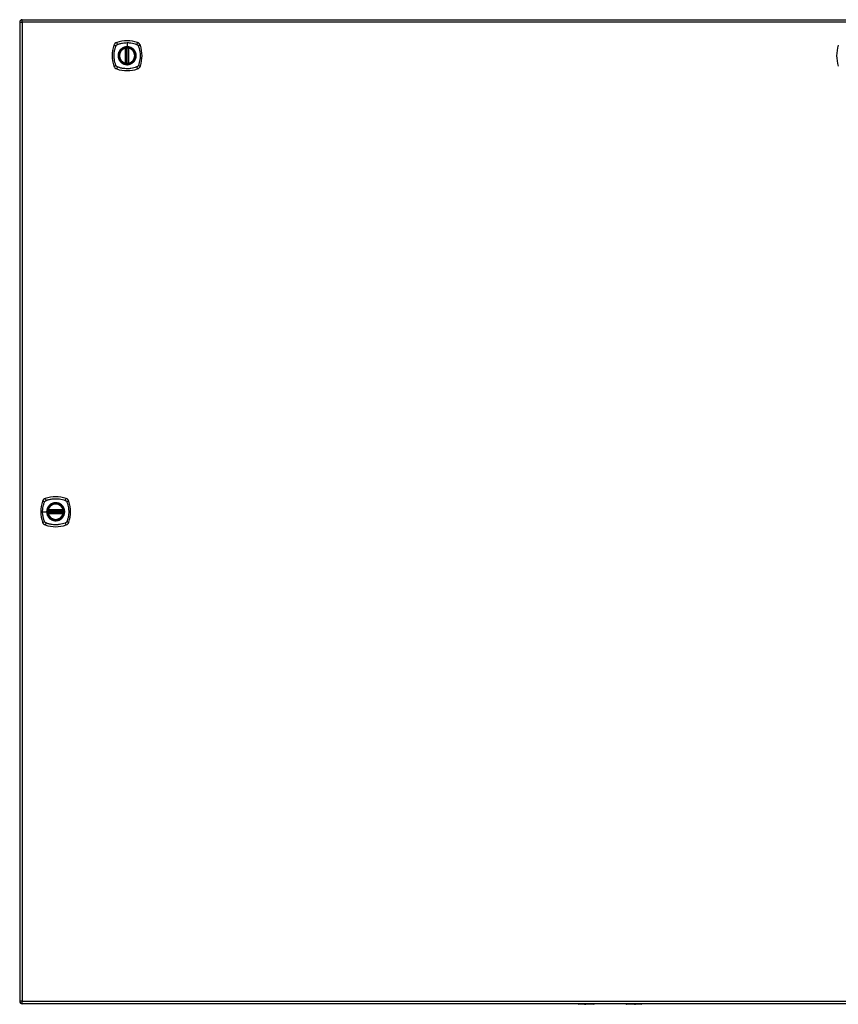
# Model space of a CAD drawing. Header units: inches. Extents: x 93 to 225, y 64 to 103.
# Tile 1 of 7: x 93 to 125, y 64 to 103. Entities that reach past the tile are written whole.
import ezdxf

# ---------------------------------------------------------------- set-up
doc = ezdxf.new("R2010")
doc.units = ezdxf.units.IN
doc.header["$MEASUREMENT"] = 0
doc.layers.add('Visible Edges(ANSI)', color=7, linetype='Continuous', lineweight=25)
doc.layers.add('Visible Tangent Edges(ANSI)', color=7, linetype='Continuous', lineweight=25)

msp = doc.modelspace()

# ---------------------------------------------------------------- linework, layer by layer
at = {"layer": 'Visible Edges(ANSI)'}
for p, q in [((92.99, 103.196), (158.595, 103.196)), ((92.891, 103.097), (92.891, 64.377)), ((97.082, 101.479), (97.082, 102.064)), ((97.102, 101.475), (97.102, 102.069)), ((97.181, 102.069), (97.181, 101.475)), ((97.2, 102.064), (97.2, 101.479)), ((94.018, 83.776), (94.612, 83.776)), ((94.022, 83.796), (94.608, 83.796)), ((94.612, 83.697), (94.018, 83.697)), ((94.608, 83.678), (94.022, 83.678)), ((158.595, 64.278), (92.99, 64.278)), ((115.596, 64.258), (115.012, 64.258)), ((115.612, 64.278), (115.612, 64.274)), ((116.872, 64.274), (116.872, 64.278)), ((117.472, 64.258), (116.888, 64.258))]:
    msp.add_line(p, q, dxfattribs=at)
for centre, radius in [((97.141, 101.772), 0.32), ((97.141, 101.772), 0.315), ((94.315, 83.737), 0.32), ((94.315, 83.737), 0.315)]:
    msp.add_circle(centre, radius, dxfattribs=at)
for centre, radius, start, end in [((92.99, 103.097), 0.099, 90, 180), ((97.83, 101.772), 1.28, 161.2278, 198.7722), ((96.786, 102.127), 0.177, 108.7722, 161.2278), ((97.141, 101.083), 1.28, 71.2278, 108.7722), ((97.141, 101.772), 0.313, 103.6344, 256.3656), ((97.141, 101.772), 0.313, 99.784, 103.6344), ((97.07, 102.064), 0.0118, 0, 103.6344), ((97.09, 102.069), 0.0118, 0, 99.784), ((97.141, 101.772), 0.313, 84.7499, 95.2501), ((97.192, 102.069), 0.0118, 80.216, 180), ((97.141, 101.772), 0.313, 76.3656, 80.216), ((97.212, 102.064), 0.0118, 76.3656, 180), ((97.141, 101.772), 0.313, 283.6344, 76.3656), ((97.496, 102.127), 0.177, 18.7722, 71.2278), ((96.452, 101.772), 1.28, 341.2278, 18.7722), ((126.482, 101.772), 1.28, 161.2278, 198.7722), ((96.786, 101.417), 0.177, 198.7722, 251.2278), ((97.141, 102.461), 1.28, 251.2278, 288.7722), ((97.07, 101.479), 0.0118, 256.3656, 0), ((97.141, 101.772), 0.313, 256.3656, 260.216), ((97.09, 101.475), 0.0118, 260.216, 0), ((97.141, 101.772), 0.313, 264.7499, 275.2501), ((97.192, 101.475), 0.0118, 180, 279.784), ((97.141, 101.772), 0.313, 279.784, 283.6344), ((97.212, 101.479), 0.0118, 180, 283.6344), ((97.496, 101.417), 0.177, 288.7722, 341.2278), ((95.004, 83.737), 1.28, 161.2278, 198.7722), ((93.96, 84.092), 0.177, 108.7722, 161.2278), ((94.315, 83.048), 1.28, 71.2278, 108.7722), ((94.67, 84.092), 0.177, 18.7722, 71.2278), ((93.626, 83.737), 1.28, 341.2278, 18.7722), ((94.315, 83.737), 0.313, 174.7499, 185.2501), ((94.315, 83.737), 0.313, 166.3656, 170.216), ((94.018, 83.788), 0.0118, 170.216, 270), ((94.315, 83.737), 0.313, 13.6344, 166.3656), ((94.022, 83.808), 0.0118, 166.3656, 270), ((94.608, 83.808), 0.0118, 270, 13.6344), ((94.612, 83.788), 0.0118, 270, 9.784), ((94.315, 83.737), 0.313, 9.784, 13.6344), ((94.315, 83.737), 0.313, 354.7499, 5.2501), ((94.018, 83.686), 0.0118, 90, 189.784), ((94.315, 83.737), 0.313, 189.784, 193.6344), ((94.022, 83.666), 0.0118, 90, 193.6344), ((94.315, 83.737), 0.313, 193.6344, 346.3656), ((94.608, 83.666), 0.0118, 346.3656, 90), ((94.612, 83.686), 0.0118, 350.216, 90), ((94.315, 83.737), 0.313, 346.3656, 350.216), ((93.96, 83.382), 0.177, 198.7722, 251.2278), ((94.315, 84.426), 1.28, 251.2278, 288.7722), ((94.67, 83.382), 0.177, 288.7722, 341.2278), ((92.99, 64.377), 0.099, 180, 270), ((115.012, 64.278), 0.0197, 180.5386, 270), ((115.596, 64.274), 0.0157, 270, 0), ((116.888, 64.274), 0.0157, 180, 270), ((117.472, 64.278), 0.0197, 270, 359.4614)]:
    msp.add_arc(centre, radius, start, end, dxfattribs=at)
for points, knots in [([(97.113, 102.083), (97.111, 102.083), (97.109, 102.083), (97.105, 102.083), (97.103, 102.082), (97.097, 102.082), (97.094, 102.081), (97.089, 102.08), (97.088, 102.08), (97.088, 102.08)], [0, 0, 0, 0, 0.01176793, 0.01176793, 0.03059662, 0.03059662, 0.06072253, 0.06072253, 0.09414345, 0.09414345, 0.09414345, 0.09414345]), ([(97.194, 102.08), (97.194, 102.08), (97.194, 102.08), (97.193, 102.08), (97.192, 102.081), (97.189, 102.081), (97.186, 102.082), (97.179, 102.083), (97.174, 102.083), (97.17, 102.083)], [0, 0, 0, 0, 0.01176876, 0.01176876, 0.03059878, 0.03059878, 0.0607268, 0.0607268, 0.09415008, 0.09415008, 0.09415008, 0.09415008]), ([(97.088, 101.463), (97.088, 101.463), (97.089, 101.463), (97.094, 101.462), (97.097, 101.462), (97.103, 101.461), (97.105, 101.461), (97.109, 101.46), (97.111, 101.46), (97.113, 101.46)], [0, 0, 0, 0, 0.03342093, 0.03342093, 0.06354683, 0.06354683, 0.08237552, 0.08237552, 0.09414345, 0.09414345, 0.09414345, 0.09414345]), ([(97.17, 101.46), (97.174, 101.461), (97.179, 101.461), (97.186, 101.462), (97.189, 101.462), (97.192, 101.463), (97.193, 101.463), (97.194, 101.463), (97.194, 101.463), (97.194, 101.463)], [0, 0, 0, 0, 0.03342328, 0.03342328, 0.06355131, 0.06355131, 0.08238132, 0.08238132, 0.09415008, 0.09415008, 0.09415008, 0.09415008]), ([(94.007, 83.79), (94.007, 83.79), (94.007, 83.79), (94.007, 83.789), (94.006, 83.788), (94.006, 83.785), (94.005, 83.782), (94.004, 83.774), (94.004, 83.77), (94.003, 83.765)], [0, 0, 0, 0, 0.01176876, 0.01176876, 0.03059878, 0.03059878, 0.0607268, 0.0607268, 0.09415008, 0.09415008, 0.09415008, 0.09415008]), ([(94.627, 83.765), (94.626, 83.77), (94.626, 83.774), (94.625, 83.782), (94.624, 83.785), (94.624, 83.788), (94.624, 83.789), (94.624, 83.79), (94.624, 83.79), (94.624, 83.79)], [0, 0, 0, 0, 0.03342328, 0.03342328, 0.06355131, 0.06355131, 0.08238132, 0.08238132, 0.09415008, 0.09415008, 0.09415008, 0.09415008]), ([(94.003, 83.708), (94.004, 83.707), (94.004, 83.705), (94.004, 83.701), (94.005, 83.698), (94.005, 83.693), (94.006, 83.69), (94.006, 83.685), (94.007, 83.684), (94.007, 83.684)], [0, 0, 0, 0, 0.01176793, 0.01176793, 0.03059662, 0.03059662, 0.06072253, 0.06072253, 0.09414345, 0.09414345, 0.09414345, 0.09414345]), ([(94.624, 83.684), (94.624, 83.684), (94.624, 83.685), (94.625, 83.69), (94.625, 83.693), (94.626, 83.698), (94.626, 83.701), (94.627, 83.705), (94.627, 83.707), (94.627, 83.708)], [0, 0, 0, 0, 0.03342093, 0.03342093, 0.06354683, 0.06354683, 0.08237552, 0.08237552, 0.09414345, 0.09414345, 0.09414345, 0.09414345])]:
    msp.add_open_spline(points, degree=3, knots=knots, dxfattribs=at)
at = {"layer": 'Visible Tangent Edges(ANSI)'}
for p, q in [((92.99, 103.097), (92.99, 103.196)), ((92.891, 103.097), (92.99, 103.097)), ((158.595, 103.097), (92.99, 103.097)), ((92.99, 103.097), (92.99, 64.377)), ((97.07, 102.064), (97.067, 102.076)), ((97.07, 102.064), (97.082, 102.064)), ((97.07, 102.064), (97.07, 101.479)), ((97.082, 102.064), (97.092, 102.064)), ((97.088, 102.08), (97.089, 102.074)), ((97.092, 102.069), (97.102, 102.069)), ((97.092, 101.479), (97.092, 102.064)), ((97.114, 102.072), (97.113, 102.083)), ((97.114, 101.472), (97.114, 102.072)), ((97.141, 102.288), (97.141, 102.129)), ((97.141, 102.124), (97.141, 102.129)), ((97.169, 102.072), (97.17, 102.083)), ((97.169, 102.072), (97.169, 101.472)), ((97.181, 102.069), (97.191, 102.069)), ((97.19, 102.064), (97.2, 102.064)), ((97.19, 102.064), (97.19, 101.479)), ((97.193, 102.074), (97.194, 102.08)), ((97.2, 102.064), (97.212, 102.064)), ((97.215, 102.076), (97.212, 102.064)), ((97.212, 101.479), (97.212, 102.064)), ((97.067, 101.468), (97.07, 101.479)), ((97.082, 101.479), (97.07, 101.479)), ((97.092, 101.479), (97.082, 101.479)), ((97.089, 101.469), (97.088, 101.463)), ((97.102, 101.475), (97.092, 101.475)), ((97.113, 101.46), (97.114, 101.472)), ((97.17, 101.46), (97.169, 101.472)), ((97.191, 101.475), (97.181, 101.475)), ((97.2, 101.479), (97.19, 101.479)), ((97.194, 101.463), (97.193, 101.469)), ((97.212, 101.479), (97.2, 101.479)), ((97.212, 101.479), (97.215, 101.468)), ((93.799, 83.737), (93.958, 83.737)), ((93.963, 83.737), (93.958, 83.737)), ((94.015, 83.764), (94.003, 83.765)), ((94.013, 83.789), (94.007, 83.79)), ((94.011, 83.811), (94.022, 83.808)), ((94.015, 83.764), (94.615, 83.764)), ((94.018, 83.776), (94.018, 83.786)), ((94.022, 83.796), (94.022, 83.808)), ((94.608, 83.808), (94.022, 83.808)), ((94.022, 83.786), (94.022, 83.796)), ((94.022, 83.786), (94.608, 83.786)), ((94.608, 83.808), (94.619, 83.811)), ((94.608, 83.808), (94.608, 83.796)), ((94.608, 83.796), (94.608, 83.786)), ((94.612, 83.786), (94.612, 83.776)), ((94.627, 83.765), (94.615, 83.764)), ((94.624, 83.79), (94.618, 83.789)), ((94.015, 83.709), (94.003, 83.708)), ((94.007, 83.684), (94.013, 83.685)), ((94.022, 83.666), (94.011, 83.663)), ((94.615, 83.709), (94.015, 83.709)), ((94.018, 83.687), (94.018, 83.697)), ((94.022, 83.678), (94.022, 83.687)), ((94.608, 83.687), (94.022, 83.687)), ((94.022, 83.666), (94.022, 83.678)), ((94.022, 83.666), (94.608, 83.666)), ((94.608, 83.687), (94.608, 83.678)), ((94.608, 83.678), (94.608, 83.666)), ((94.619, 83.663), (94.608, 83.666)), ((94.612, 83.697), (94.612, 83.687)), ((94.627, 83.708), (94.615, 83.709)), ((94.618, 83.685), (94.624, 83.684)), ((92.99, 64.377), (92.891, 64.377)), ((92.99, 64.278), (92.99, 64.377)), ((92.99, 64.377), (158.595, 64.377)), ((115.012, 64.278), (115.012, 64.258)), ((115.596, 64.258), (115.596, 64.278)), ((116.888, 64.278), (116.888, 64.258)), ((117.472, 64.258), (117.472, 64.278))]:
    msp.add_line(p, q, dxfattribs=at)
for centre, radius in [((97.141, 101.772), 0.346), ((97.141, 101.772), 0.342), ((97.141, 101.772), 0.325), ((97.141, 101.772), 0.324), ((94.315, 83.737), 0.346), ((94.315, 83.737), 0.342), ((94.315, 83.737), 0.325), ((94.315, 83.737), 0.324)]:
    msp.add_circle(centre, radius, dxfattribs=at)
for centre, start, end in [((97.141, 101.772), 103.6344, 256.3656), ((97.141, 101.772), 84.7499, 95.2501), ((97.141, 101.772), 283.6344, 76.3656), ((97.141, 101.772), 264.7499, 275.2501), ((94.315, 83.737), 174.7499, 185.2501), ((94.315, 83.737), 13.6344, 166.3656), ((94.315, 83.737), 354.7499, 5.2501), ((94.315, 83.737), 193.6344, 346.3656)]:
    msp.add_arc(centre, 0.301, start, end, dxfattribs=at)
for centre, major_axis, ratio, start_param, end_param in [((96.729, 102.146), (-0.112, 0.037), 0.042597, 4.975842, 6.113112), ((96.767, 102.184), (-0.037, 0.112), 0.042597, 0.170073, 1.307344), ((97.088, 102.08), (-0.00893, -0.00773), 0.431674, 0, 1.315955), ((97.093, 102.069), (-0.0116, -0.0021), 0.025638, 4.856604, 6.283185), ((97.189, 102.069), (0.0116, -0.0021), 0.025638, 0, 1.426581), ((97.194, 102.08), (0.00893, -0.00773), 0.431674, 4.96723, 6.283185), ((97.515, 102.184), (0.037, 0.112), 0.042597, 4.975842, 6.113112), ((97.553, 102.146), (0.112, 0.037), 0.042597, 0.170073, 1.307344), ((96.729, 101.397), (-0.112, -0.037), 0.042597, 0.170073, 1.307344), ((96.767, 101.36), (-0.037, -0.112), 0.042597, 4.975842, 6.113112), ((97.088, 101.464), (-0.00893, 0.00773), 0.431674, 4.96723, 6.283185), ((97.093, 101.475), (-0.0116, 0.0021), 0.025638, 0, 1.426581), ((97.189, 101.475), (0.0116, 0.0021), 0.025638, 4.856604, 6.283185), ((97.194, 101.464), (0.00893, 0.00773), 0.431674, 0, 1.315955), ((97.515, 101.36), (0.037, -0.112), 0.042597, 0.170073, 1.307344), ((97.553, 101.397), (0.112, -0.037), 0.042597, 4.975842, 6.113112), ((93.903, 84.111), (-0.112, 0.037), 0.042597, 4.975842, 6.113112), ((93.941, 84.149), (-0.037, 0.112), 0.042597, 0.170073, 1.307344), ((94.689, 84.149), (0.037, 0.112), 0.042597, 4.975842, 6.113112), ((94.727, 84.111), (0.112, 0.037), 0.042597, 0.170073, 1.307344), ((94.007, 83.79), (0.00773, 0.00893), 0.431674, 4.96723, 6.283185), ((94.018, 83.785), (0.0021, 0.0116), 0.025638, 0, 1.426581), ((94.612, 83.785), (-0.0021, 0.0116), 0.025638, 4.856604, 6.283185), ((94.623, 83.79), (-0.00773, 0.00893), 0.431674, 0, 1.315955), ((93.903, 83.362), (-0.112, -0.037), 0.042597, 0.170073, 1.307344), ((94.007, 83.684), (0.00773, -0.00893), 0.431674, 0, 1.315955), ((94.018, 83.689), (0.0021, -0.0116), 0.025638, 4.856604, 6.283185), ((94.612, 83.689), (-0.0021, -0.0116), 0.025638, 0, 1.426581), ((94.623, 83.684), (-0.00773, -0.00893), 0.431674, 4.96723, 6.283185), ((94.727, 83.362), (0.112, -0.037), 0.042597, 4.975842, 6.113112), ((93.941, 83.325), (-0.037, -0.112), 0.042597, 4.975842, 6.113112), ((94.689, 83.325), (0.037, -0.112), 0.042597, 0.170073, 1.307344)]:
    msp.add_ellipse(centre, major_axis=major_axis, ratio=ratio, start_param=start_param, end_param=end_param, dxfattribs=at)
for points, knots in [([(96.701, 101.383), (96.699, 101.388), (96.697, 101.392), (96.695, 101.396), (96.681, 101.433), (96.669, 101.47), (96.649, 101.545), (96.641, 101.584), (96.629, 101.668), (96.625, 101.715), (96.624, 101.795), (96.626, 101.828), (96.631, 101.892), (96.635, 101.921), (96.644, 101.972), (96.649, 101.994), (96.659, 102.034), (96.664, 102.053), (96.674, 102.086), (96.678, 102.1), (96.686, 102.122), (96.688, 102.129), (96.692, 102.14), (96.693, 102.143), (96.695, 102.147), (96.697, 102.152), (96.699, 102.156), (96.701, 102.16)], [-2.091632, -2.091632, -2.091632, -2.091632, -2.064284, -2.064284, -2.064284, -1.777358, -1.777358, -1.490428, -1.490428, -1.150828, -1.150828, -0.905556, -0.905556, -0.684969, -0.684969, -0.525188, -0.525188, -0.382476, -0.382476, -0.270594, -0.270594, -0.214652, -0.214652, -0.186063, -0.186063, -0.186063, -0.158711, -0.158711, -0.158711, -0.158711]), ([(96.701, 102.16), (96.702, 102.161), (96.702, 102.162), (96.705, 102.169), (96.709, 102.174), (96.715, 102.183), (96.719, 102.187), (96.722, 102.191)], [-0.07033438, -0.07033438, -0.07033438, -0.07033438, -0.06421309, -0.06421309, -0.02948796, -0.02948796, 0, 0, 0, 0]), ([(96.722, 102.191), (96.731, 102.199), (96.741, 102.206), (96.752, 102.211), (96.752, 102.212), (96.753, 102.212)], [-0.96795364, -0.96795364, -0.96795364, -0.96795364, -0.90021117, -0.90021117, -0.8975441, -0.8975441, -0.8975441, -0.8975441]), ([(96.753, 102.212), (96.757, 102.214), (96.761, 102.216), (96.766, 102.218), (96.769, 102.219), (96.773, 102.221), (96.784, 102.225), (96.791, 102.227), (96.813, 102.235), (96.827, 102.239), (96.86, 102.249), (96.879, 102.254), (96.919, 102.264), (96.94, 102.268), (96.992, 102.278), (97.021, 102.282), (97.081, 102.287), (97.111, 102.288), (97.141, 102.288)], [-2.0916334, -2.0916334, -2.0916334, -2.0916334, -2.0642813, -2.0642813, -2.0642813, -2.0356922, -2.0356922, -1.9797509, -1.9797509, -1.8678685, -1.8678685, -1.7251565, -1.7251565, -1.5653756, -1.5653756, -1.3447881, -1.3447881, -1.1256399, -1.1256399, -1.1256399, -1.1256399]), ([(97.141, 102.124), (97.164, 102.124), (97.187, 102.122), (97.238, 102.112), (97.266, 102.102), (97.319, 102.078), (97.344, 102.062), (97.366, 102.043), (97.4, 102.015), (97.428, 101.981), (97.472, 101.902), (97.486, 101.858), (97.495, 101.778), (97.494, 101.743), (97.477, 101.651), (97.451, 101.593), (97.412, 101.547), (97.385, 101.514), (97.351, 101.486), (97.276, 101.443), (97.233, 101.429), (97.17, 101.42), (97.15, 101.419), (97.091, 101.421), (97.053, 101.429), (96.98, 101.456), (96.946, 101.476), (96.916, 101.5), (96.882, 101.529), (96.854, 101.563), (96.808, 101.647), (96.793, 101.698), (96.788, 101.784), (96.79, 101.819), (96.81, 101.904), (96.835, 101.955), (96.87, 101.997), (96.899, 102.032), (96.936, 102.062), (96.993, 102.092), (97.009, 102.099), (97.062, 102.117), (97.102, 102.124), (97.141, 102.124)], [-3.141593, -3.141593, -3.141593, -3.141593, -2.946484, -2.946484, -2.698623, -2.698623, -2.450768, -2.450768, -2.450768, -2.075295, -2.075295, -1.686192, -1.686192, -1.395223, -1.395223, -0.880236, -0.880236, -0.880236, -0.512165, -0.512165, -0.139879, -0.139879, 0.031355, 0.031355, 0.361026, 0.361026, 0.690691, 0.690691, 0.690691, 1.067939, 1.067939, 1.507093, 1.507093, 1.798938, 1.798938, 2.261677, 2.261677, 2.261677, 2.656394, 2.656394, 2.806973, 2.806973, 3.141593, 3.141593, 3.141593, 3.141593]), ([(97.141, 102.129), (97.102, 102.129), (97.061, 102.122), (97.007, 102.103), (96.991, 102.096), (96.953, 102.076), (96.932, 102.062), (96.914, 102.046)], [-3.1415927, -3.1415927, -3.1415927, -3.1415927, -2.8069728, -2.8069728, -2.6563938, -2.6563938, -2.4492433, -2.4492433, -2.4492433, -2.4492433]), ([(97.089, 102.074), (97.088, 102.075), (97.087, 102.075), (97.084, 102.076), (97.083, 102.077), (97.081, 102.077), (97.08, 102.077), (97.078, 102.077), (97.078, 102.077), (97.077, 102.077), (97.076, 102.077), (97.074, 102.077), (97.073, 102.077), (97.07, 102.077), (97.069, 102.076), (97.067, 102.076)], [0, 0, 0, 0, 0.0147084, 0.0147084, 0.031518, 0.031518, 0.04202399, 0.04202399, 0.04727699, 0.04727699, 0.05568179, 0.05568179, 0.06912947, 0.06912947, 0.08404799, 0.08404799, 0.08404799, 0.08404799]), ([(97.092, 102.069), (97.091, 102.07), (97.091, 102.071), (97.091, 102.072), (97.09, 102.073), (97.09, 102.074), (97.089, 102.074)], [-0.0331638, -0.0331638, -0.0331638, -0.0331638, -0.01452823, -0.01452823, -0.01452823, 0, 0, 0, 0]), ([(97.092, 102.064), (97.092, 102.065), (97.092, 102.065), (97.092, 102.066), (97.092, 102.067), (97.092, 102.068), (97.092, 102.068), (97.092, 102.068), (97.092, 102.068), (97.092, 102.069)], [0, 0, 0, 0, 0.00371762, 0.00371762, 0.00706872, 0.00706872, 0.00916316, 0.00916316, 0.01047218, 0.01047218, 0.01047218, 0.01047218]), ([(97.102, 102.069), (97.102, 102.069), (97.102, 102.069), (97.105, 102.07), (97.106, 102.07), (97.109, 102.071), (97.11, 102.071), (97.112, 102.071), (97.113, 102.072), (97.114, 102.072)], [-0.09414345, -0.09414345, -0.09414345, -0.09414345, -0.06072253, -0.06072253, -0.03059662, -0.03059662, -0.01176793, -0.01176793, 0, 0, 0, 0]), ([(97.141, 102.288), (97.145, 102.288), (97.148, 102.288), (97.198, 102.288), (97.245, 102.284), (97.329, 102.271), (97.368, 102.263), (97.443, 102.244), (97.48, 102.232), (97.516, 102.218), (97.521, 102.216), (97.525, 102.214), (97.53, 102.212)], [-1.1256399, -1.1256399, -1.1256399, -1.1256399, -1.0995163, -1.0995163, -0.7599169, -0.7599169, -0.4729864, -0.4729864, -0.1860606, -0.1860606, -0.1860606, -0.158713, -0.158713, -0.158713, -0.158713]), ([(97.369, 102.046), (97.346, 102.065), (97.321, 102.081), (97.268, 102.107), (97.239, 102.116), (97.188, 102.126), (97.164, 102.129), (97.141, 102.129)], [2.4507676, 2.4507676, 2.4507676, 2.4507676, 2.6986231, 2.6986231, 2.9464842, 2.9464842, 3.1415927, 3.1415927, 3.1415927, 3.1415927]), ([(97.169, 102.072), (97.171, 102.071), (97.173, 102.071), (97.177, 102.07), (97.178, 102.069), (97.18, 102.069), (97.18, 102.069), (97.18, 102.069), (97.181, 102.069), (97.181, 102.069)], [-0.09415008, -0.09415008, -0.09415008, -0.09415008, -0.0607268, -0.0607268, -0.03059878, -0.03059878, -0.01176876, -0.01176876, 0, 0, 0, 0]), ([(97.191, 102.069), (97.191, 102.068), (97.191, 102.068), (97.191, 102.068), (97.191, 102.068), (97.19, 102.067), (97.19, 102.066), (97.19, 102.065), (97.19, 102.065), (97.19, 102.064)], [0, 0, 0, 0, 0.00130902, 0.00130902, 0.00340346, 0.00340346, 0.00675456, 0.00675456, 0.01047218, 0.01047218, 0.01047218, 0.01047218]), ([(97.215, 102.076), (97.214, 102.076), (97.212, 102.077), (97.209, 102.077), (97.208, 102.077), (97.205, 102.077), (97.205, 102.077), (97.203, 102.077), (97.203, 102.077), (97.201, 102.077), (97.201, 102.077), (97.199, 102.076), (97.198, 102.076), (97.195, 102.075), (97.194, 102.075), (97.193, 102.074)], [-0.00107612, -0.00107612, -0.00107612, -0.00107612, 0.01363228, 0.01363228, 0.03044188, 0.03044188, 0.04094788, 0.04094788, 0.04620088, 0.04620088, 0.05460568, 0.05460568, 0.06805335, 0.06805335, 0.08297187, 0.08297187, 0.08297187, 0.08297187]), ([(97.53, 102.212), (97.537, 102.208), (97.545, 102.204), (97.562, 102.19), (97.571, 102.179), (97.579, 102.165), (97.58, 102.163), (97.581, 102.16)], [0, 0, 0, 0, 0.0481127, 0.0481127, 0.1250929, 0.1250929, 0.1407015, 0.1407015, 0.1407015, 0.1407015]), ([(97.581, 102.16), (97.583, 102.156), (97.585, 102.152), (97.587, 102.147), (97.589, 102.143), (97.59, 102.14), (97.594, 102.129), (97.597, 102.122), (97.604, 102.1), (97.609, 102.086), (97.619, 102.053), (97.624, 102.034), (97.633, 101.994), (97.638, 101.972), (97.647, 101.921), (97.651, 101.892), (97.657, 101.828), (97.658, 101.795), (97.657, 101.715), (97.653, 101.668), (97.641, 101.584), (97.633, 101.545), (97.613, 101.47), (97.601, 101.433), (97.587, 101.396), (97.585, 101.392), (97.583, 101.388), (97.581, 101.383)], [-2.091633, -2.091633, -2.091633, -2.091633, -2.064281, -2.064281, -2.064281, -2.035692, -2.035692, -1.979751, -1.979751, -1.867869, -1.867869, -1.725157, -1.725157, -1.565376, -1.565376, -1.344788, -1.344788, -1.099516, -1.099516, -0.759917, -0.759917, -0.472986, -0.472986, -0.186061, -0.186061, -0.186061, -0.158713, -0.158713, -0.158713, -0.158713]), ([(96.867, 101.999), (96.832, 101.957), (96.806, 101.906), (96.786, 101.819), (96.783, 101.784), (96.788, 101.697), (96.803, 101.645), (96.84, 101.58), (96.852, 101.561), (96.867, 101.544)], [-2.261677, -2.261677, -2.261677, -2.261677, -1.798938, -1.798938, -1.507093, -1.507093, -1.067939, -1.067939, -0.878435, -0.878435, -0.878435, -0.878435]), ([(97.416, 101.544), (97.455, 101.591), (97.482, 101.649), (97.499, 101.743), (97.5, 101.778), (97.49, 101.859), (97.476, 101.904), (97.443, 101.964), (97.43, 101.982), (97.416, 101.999)], [0.880236, 0.880236, 0.880236, 0.880236, 1.395223, 1.395223, 1.686192, 1.686192, 2.075295, 2.075295, 2.263394, 2.263394, 2.263394, 2.263394]), ([(96.753, 101.332), (96.75, 101.333), (96.748, 101.334), (96.739, 101.339), (96.732, 101.344), (96.719, 101.356), (96.714, 101.363), (96.706, 101.374), (96.703, 101.378), (96.701, 101.383)], [-0.1406326, -0.1406326, -0.1406326, -0.1406326, -0.1276168, -0.1276168, -0.0774468, -0.0774468, -0.0297872, -0.0297872, 0, 0, 0, 0]), ([(97.53, 101.332), (97.525, 101.33), (97.521, 101.328), (97.516, 101.325), (97.48, 101.312), (97.443, 101.3), (97.368, 101.28), (97.329, 101.272), (97.245, 101.26), (97.198, 101.256), (97.118, 101.255), (97.085, 101.256), (97.021, 101.262), (96.992, 101.266), (96.94, 101.275), (96.919, 101.28), (96.879, 101.289), (96.86, 101.294), (96.827, 101.304), (96.813, 101.309), (96.791, 101.316), (96.784, 101.319), (96.773, 101.323), (96.769, 101.324), (96.766, 101.325), (96.761, 101.328), (96.757, 101.33), (96.753, 101.332)], [-2.091632, -2.091632, -2.091632, -2.091632, -2.064284, -2.064284, -2.064284, -1.777358, -1.777358, -1.490428, -1.490428, -1.150828, -1.150828, -0.905556, -0.905556, -0.684969, -0.684969, -0.525188, -0.525188, -0.382476, -0.382476, -0.270594, -0.270594, -0.214652, -0.214652, -0.186063, -0.186063, -0.186063, -0.158711, -0.158711, -0.158711, -0.158711]), ([(96.914, 101.497), (96.944, 101.472), (96.978, 101.452), (97.052, 101.424), (97.09, 101.416), (97.15, 101.414), (97.171, 101.416), (97.234, 101.425), (97.278, 101.439), (97.335, 101.471), (97.352, 101.484), (97.369, 101.497)], [-0.690691, -0.690691, -0.690691, -0.690691, -0.361026, -0.361026, -0.031355, -0.031355, 0.139879, 0.139879, 0.512165, 0.512165, 0.692534, 0.692534, 0.692534, 0.692534]), ([(97.067, 101.468), (97.069, 101.467), (97.07, 101.467), (97.073, 101.467), (97.074, 101.467), (97.077, 101.466), (97.078, 101.466), (97.079, 101.467), (97.08, 101.467), (97.081, 101.467), (97.082, 101.467), (97.083, 101.467), (97.085, 101.467), (97.087, 101.468), (97.088, 101.469), (97.089, 101.469)], [-0.00107612, -0.00107612, -0.00107612, -0.00107612, 0.01363228, 0.01363228, 0.03044188, 0.03044188, 0.04094788, 0.04094788, 0.04620088, 0.04620088, 0.05460568, 0.05460568, 0.06805335, 0.06805335, 0.08297187, 0.08297187, 0.08297187, 0.08297187]), ([(97.092, 101.475), (97.092, 101.475), (97.092, 101.475), (97.092, 101.476), (97.092, 101.476), (97.092, 101.477), (97.092, 101.477), (97.092, 101.478), (97.092, 101.479), (97.092, 101.479)], [0, 0, 0, 0, 0.00130902, 0.00130902, 0.00340346, 0.00340346, 0.00675456, 0.00675456, 0.01047218, 0.01047218, 0.01047218, 0.01047218]), ([(97.114, 101.472), (97.113, 101.472), (97.112, 101.472), (97.11, 101.473), (97.109, 101.473), (97.106, 101.474), (97.105, 101.474), (97.102, 101.475), (97.102, 101.475), (97.102, 101.475)], [-0.09414345, -0.09414345, -0.09414345, -0.09414345, -0.08237552, -0.08237552, -0.06354683, -0.06354683, -0.03342093, -0.03342093, 0, 0, 0, 0]), ([(97.181, 101.475), (97.181, 101.475), (97.18, 101.475), (97.18, 101.475), (97.18, 101.475), (97.178, 101.474), (97.177, 101.474), (97.173, 101.473), (97.171, 101.472), (97.169, 101.472)], [-0.09415008, -0.09415008, -0.09415008, -0.09415008, -0.08238132, -0.08238132, -0.06355131, -0.06355131, -0.03342328, -0.03342328, 0, 0, 0, 0]), ([(97.19, 101.479), (97.19, 101.479), (97.19, 101.478), (97.19, 101.477), (97.19, 101.477), (97.191, 101.476), (97.191, 101.476), (97.191, 101.475), (97.191, 101.475), (97.191, 101.475)], [0, 0, 0, 0, 0.00371762, 0.00371762, 0.00706872, 0.00706872, 0.00916316, 0.00916316, 0.01047218, 0.01047218, 0.01047218, 0.01047218]), ([(97.191, 101.475), (97.191, 101.474), (97.191, 101.473), (97.192, 101.472), (97.192, 101.471), (97.193, 101.47), (97.193, 101.469)], [-0.0331638, -0.0331638, -0.0331638, -0.0331638, -0.01452823, -0.01452823, -0.01452823, 0, 0, 0, 0]), ([(97.193, 101.469), (97.194, 101.469), (97.195, 101.468), (97.198, 101.467), (97.199, 101.467), (97.202, 101.467), (97.203, 101.467), (97.204, 101.467), (97.205, 101.466), (97.206, 101.466), (97.207, 101.466), (97.208, 101.467), (97.21, 101.467), (97.212, 101.467), (97.214, 101.467), (97.215, 101.468)], [0, 0, 0, 0, 0.0147084, 0.0147084, 0.031518, 0.031518, 0.04202399, 0.04202399, 0.04727699, 0.04727699, 0.05568179, 0.05568179, 0.06912947, 0.06912947, 0.08404799, 0.08404799, 0.08404799, 0.08404799]), ([(97.581, 101.383), (97.577, 101.376), (97.573, 101.368), (97.559, 101.351), (97.549, 101.342), (97.535, 101.334), (97.532, 101.333), (97.53, 101.332)], [0, 0, 0, 0, 0.0481127, 0.0481127, 0.1250929, 0.1250929, 0.1407015, 0.1407015, 0.1407015, 0.1407015]), ([(93.799, 83.737), (93.799, 83.74), (93.799, 83.744), (93.799, 83.794), (93.803, 83.84), (93.815, 83.925), (93.823, 83.963), (93.843, 84.039), (93.855, 84.076), (93.869, 84.112), (93.871, 84.117), (93.873, 84.121), (93.875, 84.125)], [-1.1256399, -1.1256399, -1.1256399, -1.1256399, -1.0995163, -1.0995163, -0.7599169, -0.7599169, -0.4729864, -0.4729864, -0.1860606, -0.1860606, -0.1860606, -0.158713, -0.158713, -0.158713, -0.158713]), ([(93.875, 84.125), (93.879, 84.133), (93.883, 84.14), (93.897, 84.157), (93.907, 84.166), (93.922, 84.174), (93.924, 84.176), (93.927, 84.177)], [0, 0, 0, 0, 0.0481127, 0.0481127, 0.1250929, 0.1250929, 0.1407015, 0.1407015, 0.1407015, 0.1407015]), ([(93.927, 84.177), (93.931, 84.179), (93.935, 84.181), (93.94, 84.183), (93.943, 84.184), (93.947, 84.186), (93.958, 84.19), (93.965, 84.192), (93.987, 84.2), (94.001, 84.204), (94.034, 84.214), (94.053, 84.219), (94.093, 84.229), (94.114, 84.233), (94.166, 84.243), (94.195, 84.247), (94.259, 84.252), (94.292, 84.254), (94.372, 84.253), (94.419, 84.249), (94.503, 84.236), (94.542, 84.228), (94.617, 84.209), (94.654, 84.197), (94.69, 84.183), (94.695, 84.181), (94.699, 84.179), (94.704, 84.177)], [-2.091633, -2.091633, -2.091633, -2.091633, -2.064281, -2.064281, -2.064281, -2.035692, -2.035692, -1.979751, -1.979751, -1.867869, -1.867869, -1.725157, -1.725157, -1.565376, -1.565376, -1.344788, -1.344788, -1.099516, -1.099516, -0.759917, -0.759917, -0.472986, -0.472986, -0.186061, -0.186061, -0.186061, -0.158713, -0.158713, -0.158713, -0.158713]), ([(94.704, 84.177), (94.711, 84.173), (94.719, 84.169), (94.736, 84.155), (94.745, 84.144), (94.753, 84.13), (94.754, 84.128), (94.755, 84.125)], [0, 0, 0, 0, 0.0481127, 0.0481127, 0.1250929, 0.1250929, 0.1407015, 0.1407015, 0.1407015, 0.1407015]), ([(94.755, 84.125), (94.757, 84.121), (94.759, 84.117), (94.761, 84.112), (94.775, 84.076), (94.787, 84.039), (94.807, 83.963), (94.815, 83.925), (94.827, 83.84), (94.831, 83.794), (94.832, 83.714), (94.831, 83.68), (94.825, 83.617), (94.821, 83.587), (94.812, 83.536), (94.807, 83.515), (94.798, 83.475), (94.793, 83.456), (94.783, 83.423), (94.778, 83.408), (94.771, 83.387), (94.768, 83.379), (94.764, 83.369), (94.763, 83.365), (94.761, 83.361), (94.759, 83.357), (94.757, 83.353), (94.755, 83.348)], [-2.091632, -2.091632, -2.091632, -2.091632, -2.064284, -2.064284, -2.064284, -1.777358, -1.777358, -1.490428, -1.490428, -1.150828, -1.150828, -0.905556, -0.905556, -0.684969, -0.684969, -0.525188, -0.525188, -0.382476, -0.382476, -0.270594, -0.270594, -0.214652, -0.214652, -0.186063, -0.186063, -0.186063, -0.158711, -0.158711, -0.158711, -0.158711]), ([(93.875, 83.348), (93.873, 83.353), (93.871, 83.357), (93.869, 83.361), (93.867, 83.365), (93.866, 83.369), (93.862, 83.379), (93.86, 83.387), (93.852, 83.408), (93.848, 83.423), (93.838, 83.456), (93.833, 83.475), (93.823, 83.515), (93.818, 83.536), (93.809, 83.587), (93.805, 83.617), (93.8, 83.677), (93.799, 83.707), (93.799, 83.737)], [-2.0916334, -2.0916334, -2.0916334, -2.0916334, -2.0642813, -2.0642813, -2.0642813, -2.0356922, -2.0356922, -1.9797509, -1.9797509, -1.8678685, -1.8678685, -1.7251565, -1.7251565, -1.5653756, -1.5653756, -1.3447881, -1.3447881, -1.1256399, -1.1256399, -1.1256399, -1.1256399]), ([(94.041, 83.964), (94.022, 83.942), (94.006, 83.916), (93.98, 83.863), (93.971, 83.835), (93.961, 83.783), (93.958, 83.76), (93.958, 83.737)], [2.4507676, 2.4507676, 2.4507676, 2.4507676, 2.6986231, 2.6986231, 2.9464842, 2.9464842, 3.1415927, 3.1415927, 3.1415927, 3.1415927]), ([(93.958, 83.737), (93.958, 83.697), (93.965, 83.657), (93.984, 83.603), (93.991, 83.586), (94.011, 83.549), (94.025, 83.528), (94.041, 83.509)], [-3.1415927, -3.1415927, -3.1415927, -3.1415927, -2.8069728, -2.8069728, -2.6563938, -2.6563938, -2.4492433, -2.4492433, -2.4492433, -2.4492433]), ([(93.963, 83.737), (93.963, 83.76), (93.965, 83.783), (93.975, 83.834), (93.984, 83.862), (94.009, 83.914), (94.025, 83.939), (94.044, 83.962), (94.072, 83.996), (94.106, 84.024), (94.185, 84.067), (94.229, 84.081), (94.309, 84.091), (94.344, 84.089), (94.436, 84.073), (94.494, 84.047), (94.54, 84.008), (94.573, 83.981), (94.601, 83.947), (94.644, 83.871), (94.658, 83.829), (94.667, 83.766), (94.668, 83.746), (94.666, 83.687), (94.658, 83.648), (94.631, 83.576), (94.611, 83.542), (94.586, 83.512), (94.558, 83.478), (94.524, 83.449), (94.44, 83.403), (94.389, 83.389), (94.303, 83.383), (94.268, 83.386), (94.182, 83.406), (94.132, 83.431), (94.09, 83.465), (94.055, 83.495), (94.025, 83.531), (93.995, 83.588), (93.988, 83.605), (93.97, 83.658), (93.963, 83.698), (93.963, 83.737)], [-3.141593, -3.141593, -3.141593, -3.141593, -2.946484, -2.946484, -2.698623, -2.698623, -2.450768, -2.450768, -2.450768, -2.075295, -2.075295, -1.686192, -1.686192, -1.395223, -1.395223, -0.880236, -0.880236, -0.880236, -0.512165, -0.512165, -0.139879, -0.139879, 0.031355, 0.031355, 0.361026, 0.361026, 0.690691, 0.690691, 0.690691, 1.067939, 1.067939, 1.507093, 1.507093, 1.798938, 1.798938, 2.261677, 2.261677, 2.261677, 2.656394, 2.656394, 2.806973, 2.806973, 3.141593, 3.141593, 3.141593, 3.141593]), ([(94.011, 83.811), (94.011, 83.809), (94.01, 83.808), (94.01, 83.805), (94.01, 83.804), (94.01, 83.801), (94.01, 83.8), (94.01, 83.799), (94.01, 83.798), (94.01, 83.797), (94.01, 83.796), (94.011, 83.794), (94.011, 83.793), (94.012, 83.791), (94.012, 83.79), (94.013, 83.789)], [-0.00107612, -0.00107612, -0.00107612, -0.00107612, 0.01363228, 0.01363228, 0.03044188, 0.03044188, 0.04094788, 0.04094788, 0.04620088, 0.04620088, 0.05460568, 0.05460568, 0.06805335, 0.06805335, 0.08297187, 0.08297187, 0.08297187, 0.08297187]), ([(94.015, 83.764), (94.016, 83.767), (94.016, 83.769), (94.017, 83.772), (94.018, 83.774), (94.018, 83.775), (94.018, 83.776), (94.018, 83.776), (94.018, 83.776), (94.018, 83.776)], [-0.09415008, -0.09415008, -0.09415008, -0.09415008, -0.0607268, -0.0607268, -0.03059878, -0.03059878, -0.01176876, -0.01176876, 0, 0, 0, 0]), ([(94.018, 83.786), (94.019, 83.786), (94.019, 83.786), (94.019, 83.786), (94.019, 83.786), (94.02, 83.786), (94.021, 83.786), (94.021, 83.786), (94.022, 83.786), (94.022, 83.786)], [0, 0, 0, 0, 0.00130902, 0.00130902, 0.00340346, 0.00340346, 0.00675456, 0.00675456, 0.01047218, 0.01047218, 0.01047218, 0.01047218]), ([(94.543, 84.011), (94.496, 84.05), (94.438, 84.077), (94.344, 84.094), (94.309, 84.095), (94.228, 84.086), (94.183, 84.072), (94.123, 84.038), (94.105, 84.026), (94.088, 84.011)], [0.880236, 0.880236, 0.880236, 0.880236, 1.395223, 1.395223, 1.686192, 1.686192, 2.075295, 2.075295, 2.263394, 2.263394, 2.263394, 2.263394]), ([(94.59, 83.509), (94.615, 83.539), (94.635, 83.574), (94.663, 83.647), (94.671, 83.686), (94.673, 83.746), (94.671, 83.766), (94.662, 83.83), (94.648, 83.873), (94.616, 83.93), (94.603, 83.948), (94.59, 83.964)], [-0.690691, -0.690691, -0.690691, -0.690691, -0.361026, -0.361026, -0.031355, -0.031355, 0.139879, 0.139879, 0.512165, 0.512165, 0.692534, 0.692534, 0.692534, 0.692534]), ([(94.608, 83.786), (94.608, 83.786), (94.609, 83.786), (94.61, 83.786), (94.61, 83.786), (94.611, 83.786), (94.611, 83.786), (94.612, 83.786), (94.612, 83.786), (94.612, 83.786)], [0, 0, 0, 0, 0.00371762, 0.00371762, 0.00706872, 0.00706872, 0.00916316, 0.00916316, 0.01047218, 0.01047218, 0.01047218, 0.01047218]), ([(94.612, 83.786), (94.613, 83.786), (94.614, 83.787), (94.615, 83.787), (94.616, 83.788), (94.617, 83.788), (94.618, 83.789)], [-0.0331638, -0.0331638, -0.0331638, -0.0331638, -0.01452823, -0.01452823, -0.01452823, 0, 0, 0, 0]), ([(94.612, 83.776), (94.612, 83.776), (94.612, 83.776), (94.612, 83.776), (94.612, 83.775), (94.613, 83.774), (94.613, 83.772), (94.614, 83.769), (94.615, 83.767), (94.615, 83.764)], [-0.09415008, -0.09415008, -0.09415008, -0.09415008, -0.08238132, -0.08238132, -0.06355131, -0.06355131, -0.03342328, -0.03342328, 0, 0, 0, 0]), ([(94.618, 83.789), (94.618, 83.79), (94.619, 83.791), (94.62, 83.794), (94.62, 83.795), (94.62, 83.797), (94.62, 83.798), (94.62, 83.8), (94.62, 83.8), (94.62, 83.801), (94.62, 83.802), (94.62, 83.804), (94.62, 83.805), (94.62, 83.808), (94.62, 83.809), (94.619, 83.811)], [0, 0, 0, 0, 0.0147084, 0.0147084, 0.031518, 0.031518, 0.04202399, 0.04202399, 0.04727699, 0.04727699, 0.05568179, 0.05568179, 0.06912947, 0.06912947, 0.08404799, 0.08404799, 0.08404799, 0.08404799]), ([(93.896, 83.318), (93.888, 83.326), (93.881, 83.336), (93.876, 83.347), (93.875, 83.348), (93.875, 83.348)], [-0.96795364, -0.96795364, -0.96795364, -0.96795364, -0.90021117, -0.90021117, -0.8975441, -0.8975441, -0.8975441, -0.8975441]), ([(94.013, 83.685), (94.012, 83.684), (94.012, 83.683), (94.011, 83.68), (94.01, 83.679), (94.01, 83.676), (94.01, 83.675), (94.01, 83.674), (94.01, 83.673), (94.01, 83.672), (94.01, 83.671), (94.01, 83.669), (94.01, 83.668), (94.01, 83.666), (94.011, 83.664), (94.011, 83.663)], [0, 0, 0, 0, 0.0147084, 0.0147084, 0.031518, 0.031518, 0.04202399, 0.04202399, 0.04727699, 0.04727699, 0.05568179, 0.05568179, 0.06912947, 0.06912947, 0.08404799, 0.08404799, 0.08404799, 0.08404799]), ([(94.018, 83.687), (94.017, 83.687), (94.016, 83.687), (94.015, 83.686), (94.014, 83.686), (94.013, 83.685), (94.013, 83.685)], [-0.0331638, -0.0331638, -0.0331638, -0.0331638, -0.01452823, -0.01452823, -0.01452823, 0, 0, 0, 0]), ([(94.018, 83.697), (94.018, 83.697), (94.018, 83.698), (94.017, 83.7), (94.017, 83.702), (94.016, 83.705), (94.016, 83.706), (94.016, 83.708), (94.015, 83.708), (94.015, 83.709)], [-0.09414345, -0.09414345, -0.09414345, -0.09414345, -0.06072253, -0.06072253, -0.03059662, -0.03059662, -0.01176793, -0.01176793, 0, 0, 0, 0]), ([(94.022, 83.687), (94.022, 83.687), (94.021, 83.687), (94.021, 83.687), (94.02, 83.687), (94.019, 83.687), (94.019, 83.687), (94.019, 83.687), (94.019, 83.687), (94.018, 83.687)], [0, 0, 0, 0, 0.00371762, 0.00371762, 0.00706872, 0.00706872, 0.00916316, 0.00916316, 0.01047218, 0.01047218, 0.01047218, 0.01047218]), ([(94.088, 83.462), (94.13, 83.427), (94.181, 83.402), (94.268, 83.381), (94.303, 83.378), (94.39, 83.384), (94.441, 83.399), (94.507, 83.435), (94.525, 83.448), (94.543, 83.462)], [-2.261677, -2.261677, -2.261677, -2.261677, -1.798938, -1.798938, -1.507093, -1.507093, -1.067939, -1.067939, -0.878435, -0.878435, -0.878435, -0.878435]), ([(94.612, 83.687), (94.612, 83.687), (94.612, 83.687), (94.611, 83.687), (94.611, 83.687), (94.61, 83.687), (94.61, 83.687), (94.609, 83.687), (94.608, 83.687), (94.608, 83.687)], [0, 0, 0, 0, 0.00130902, 0.00130902, 0.00340346, 0.00340346, 0.00675456, 0.00675456, 0.01047218, 0.01047218, 0.01047218, 0.01047218]), ([(94.615, 83.709), (94.615, 83.708), (94.615, 83.708), (94.614, 83.706), (94.614, 83.705), (94.613, 83.702), (94.613, 83.7), (94.612, 83.698), (94.612, 83.697), (94.612, 83.697)], [-0.09414345, -0.09414345, -0.09414345, -0.09414345, -0.08237552, -0.08237552, -0.06354683, -0.06354683, -0.03342093, -0.03342093, 0, 0, 0, 0]), ([(94.619, 83.663), (94.62, 83.664), (94.62, 83.666), (94.62, 83.668), (94.62, 83.67), (94.62, 83.672), (94.62, 83.673), (94.62, 83.675), (94.62, 83.675), (94.62, 83.676), (94.62, 83.677), (94.62, 83.679), (94.619, 83.68), (94.619, 83.682), (94.618, 83.684), (94.618, 83.685)], [-0.00107612, -0.00107612, -0.00107612, -0.00107612, 0.01363228, 0.01363228, 0.03044188, 0.03044188, 0.04094788, 0.04094788, 0.04620088, 0.04620088, 0.05460568, 0.05460568, 0.06805335, 0.06805335, 0.08297187, 0.08297187, 0.08297187, 0.08297187]), ([(94.755, 83.348), (94.754, 83.346), (94.753, 83.344), (94.748, 83.334), (94.743, 83.327), (94.731, 83.315), (94.724, 83.309), (94.713, 83.302), (94.708, 83.299), (94.704, 83.297)], [-0.1406326, -0.1406326, -0.1406326, -0.1406326, -0.1276168, -0.1276168, -0.0774468, -0.0774468, -0.0297872, -0.0297872, 0, 0, 0, 0]), ([(93.927, 83.297), (93.926, 83.297), (93.925, 83.298), (93.918, 83.301), (93.913, 83.304), (93.904, 83.311), (93.9, 83.314), (93.896, 83.318)], [-0.07033438, -0.07033438, -0.07033438, -0.07033438, -0.06421309, -0.06421309, -0.02948796, -0.02948796, 0, 0, 0, 0]), ([(94.704, 83.297), (94.699, 83.295), (94.695, 83.293), (94.69, 83.29), (94.654, 83.277), (94.617, 83.265), (94.542, 83.245), (94.503, 83.237), (94.419, 83.225), (94.372, 83.221), (94.292, 83.22), (94.259, 83.221), (94.195, 83.227), (94.166, 83.231), (94.114, 83.24), (94.093, 83.245), (94.053, 83.254), (94.034, 83.259), (94.001, 83.269), (93.987, 83.274), (93.965, 83.281), (93.958, 83.284), (93.947, 83.288), (93.943, 83.289), (93.94, 83.29), (93.935, 83.293), (93.931, 83.295), (93.927, 83.297)], [-2.091632, -2.091632, -2.091632, -2.091632, -2.064284, -2.064284, -2.064284, -1.777358, -1.777358, -1.490428, -1.490428, -1.150828, -1.150828, -0.905556, -0.905556, -0.684969, -0.684969, -0.525188, -0.525188, -0.382476, -0.382476, -0.270594, -0.270594, -0.214652, -0.214652, -0.186063, -0.186063, -0.186063, -0.158711, -0.158711, -0.158711, -0.158711]), ([(115.227, 64.278), (115.227, 64.278), (115.227, 64.278), (115.228, 64.276), (115.229, 64.274), (115.234, 64.271), (115.237, 64.269), (115.247, 64.267), (115.254, 64.267), (115.268, 64.267), (115.275, 64.268), (115.285, 64.272), (115.288, 64.275), (115.289, 64.278)], [0.0164947, 0.0164947, 0.0164947, 0.0164947, 0.0184654, 0.0184654, 0.0480099, 0.0480099, 0.0864179, 0.0864179, 0.1363482, 0.1363482, 0.1958079, 0.1958079, 0.2451638, 0.2451638, 0.2451638, 0.2451638]), ([(115.269, 64.278), (115.266, 64.277), (115.263, 64.276), (115.255, 64.276), (115.25, 64.277), (115.247, 64.278)], [-0.17452934, -0.17452934, -0.17452934, -0.17452934, -0.13634821, -0.13634821, -0.08698825, -0.08698825, -0.08698825, -0.08698825]), ([(117.195, 64.278), (117.197, 64.275), (117.2, 64.272), (117.21, 64.268), (117.218, 64.267), (117.233, 64.267), (117.24, 64.268), (117.25, 64.271), (117.254, 64.273), (117.257, 64.276), (117.257, 64.277), (117.257, 64.278)], [0.0165673, 0.0165673, 0.0165673, 0.0165673, 0.0704696, 0.0704696, 0.1281317, 0.1281317, 0.1830384, 0.1830384, 0.2314647, 0.2314647, 0.2452365, 0.2452365, 0.2452365, 0.2452365]), ([(117.238, 64.278), (117.234, 64.277), (117.23, 64.276), (117.222, 64.276), (117.218, 64.277), (117.215, 64.278)], [-0.17474289, -0.17474289, -0.17474289, -0.17474289, -0.12813171, -0.12813171, -0.08720179, -0.08720179, -0.08720179, -0.08720179])]:
    msp.add_open_spline(points, degree=3, knots=knots, dxfattribs=at)
for points in [[(96.914, 102.046), (96.896, 102.032), (96.881, 102.016), (96.867, 101.999)], [(97.193, 102.074), (97.192, 102.073), (97.191, 102.071), (97.191, 102.069)], [(97.416, 101.999), (97.402, 102.016), (97.386, 102.032), (97.369, 102.046)], [(96.867, 101.544), (96.881, 101.527), (96.897, 101.511), (96.914, 101.497)], [(97.089, 101.469), (97.09, 101.471), (97.091, 101.473), (97.092, 101.475)], [(97.369, 101.497), (97.386, 101.511), (97.402, 101.527), (97.416, 101.544)], [(94.013, 83.789), (94.014, 83.788), (94.016, 83.787), (94.018, 83.786)], [(94.088, 84.011), (94.071, 83.997), (94.055, 83.982), (94.041, 83.964)], [(94.59, 83.964), (94.576, 83.981), (94.56, 83.997), (94.543, 84.011)], [(94.041, 83.509), (94.055, 83.492), (94.071, 83.476), (94.088, 83.462)], [(94.543, 83.462), (94.56, 83.476), (94.576, 83.492), (94.59, 83.509)], [(94.618, 83.685), (94.616, 83.686), (94.614, 83.687), (94.612, 83.687)]]:
    msp.add_open_spline(points, degree=3, dxfattribs=at)

doc.saveas('drawing.dxf')
